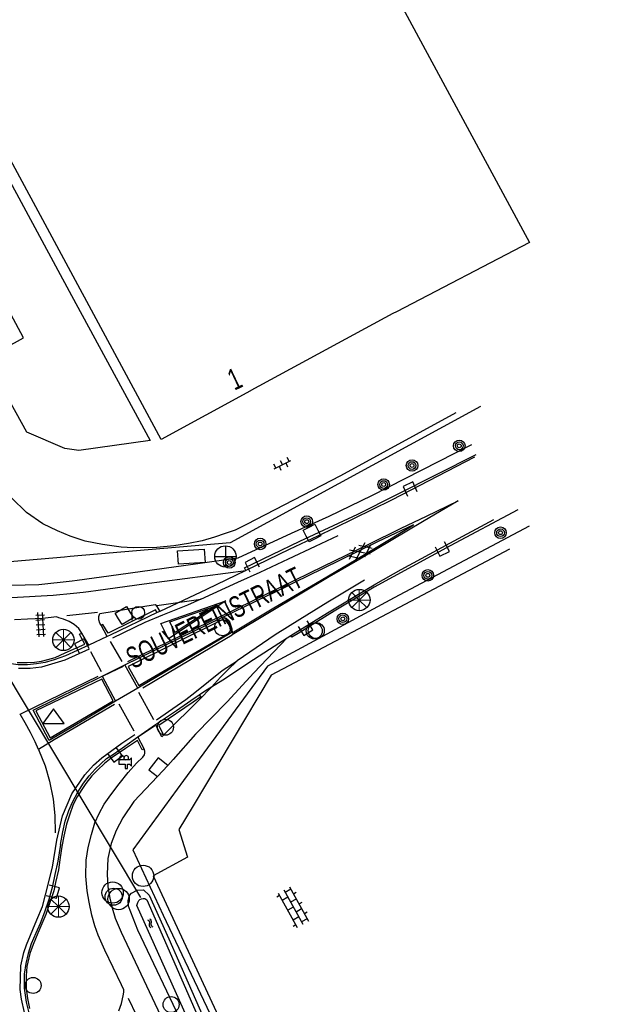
# Model space of a CAD drawing. Header units: metres. Extents: x 814 to 237605, y 2086 to 808797.
# Tile 40 of 57: x 119657 to 119726, y 403781 to 403896. Entities that reach past the tile are written whole.
import ezdxf

# ---------------------------------------------------------------- set-up
doc = ezdxf.new("R2010")
doc.units = ezdxf.units.M
doc.layers.get('0').update_dxf_attribs({"linetype": 'CONTINUOUS'})
for name, color, linetype in [('2403', 7, 'CONTINUOUS'), ('4403', 7, 'CONTINUOUS'), ('4406', 7, 'CONTINUOUS'), ('4411', 7, 'CONTINUOUS'), ('4413', 7, 'CONTINUOUS'), ('4502', 1, 'CONTINUOUS'), ('4503', 1, 'CONTINUOUS'), ('4601', 172, 'CONTINUOUS'), ('B-AF-HEKW-GD', 47, 'Hekwerk'), ('B-BB-BORD-GD', 8, 'CONTINUOUS'), ('B-BP-BOOM-GD', 74, 'CONTINUOUS'), ('B-BW-WEGW-GD', 8, 'CONTINUOUS'), ('B-GB-BOUW-GD', 242, 'CONTINUOUS'), ('B-GR-GEMT2006-GS', 6, 'CONTINUOUS'), ('B-KL-WATER-GD', 8, 'CONTINUOUS'), ('B-MK-DRIEH-GD', 121, 'CONTINUOUS'), ('B-MK-KANAL-GD', 121, 'CONTINUOUS'), ('B-MK-STRP-GD', 121, 'CONTINUOUS'), ('B-MK-VLAK-GD', 121, 'CONTINUOUS'), ('B-OB-KAST-GD', 8, 'CONTINUOUS'), ('B-OB-OVER-GD', 8, 'CONTINUOUS'), ('B-OV-PAAL-GD', 63, 'CONTINUOUS'), ('B-TR-SLOO-GD', 142, 'CONTINUOUS'), ('B-VH-BNDH-GD', 13, 'CONTINUOUS'), ('B-VH-FPAD-GD', 13, 'CONTINUOUS'), ('B-VH-HFDR-GD', 13, 'CONTINUOUS'), ('B-VH-MATE-GD', 13, 'CONTINUOUS'), ('B-VH-OVRG-GD', 13, 'CONTINUOUS'), ('B-VH-TROT-GD', 13, 'CONTINUOUS'), ('B-VH-WEGN-GD', 13, 'CONTINUOUS'), ('B-VR-MAIB-GD', 214, 'CONTINUOUS'), ('B-WT-HDUIK-GD', 134, 'CONTINUOUS'), ('B-WT-KOLK-GD', 213, 'CONTINUOUS'), ('L-AR-BLOCKS-GD', 8, 'CONTINUOUS'), ('L-AR-SYMB-GD', 8, 'CONTINUOUS')]:
    doc.layers.add(name, color=color, linetype=linetype)
doc.linetypes.add('Hekwerk', pattern='A,4,-1,[1,dgnlstyle.shx,S=0.004,R=0,X=0,Y=0],-1', length=6)

# ---------------------------------------------------------------- blocks, each defined once
blk = doc.blocks.new('OV6', base_point=(119086.285987, 398817.713883))
at = {"layer": '4413'}
for points in [[(119086.317237, 398817.713883, 0), (119086.317237, 398817.745133, 0)], [(119086.442237, 398817.713883, 0), (119086.442237, 398817.745133, 0)], [(119086.567237, 398817.713883, 0), (119086.567237, 398817.745133, 0)], [(119086.285987, 398817.713883, 0), (119086.598487, 398817.713883, 0)], [(119086.379737, 398817.713883, 0), (119086.379737, 398817.682633, 0)], [(119086.504737, 398817.713883, 0), (119086.504737, 398817.682633, 0)]]:
    blk.add_polyline3d(points, dxfattribs=at)
blk = doc.blocks.new('2901')
for radius in [0.27, 0.18, 0.09]:
    blk.add_circle((0, 0), radius)
blk = doc.blocks.new('3604')
at = {"flags": 128}
blk.add_lwpolyline([(-0.25, 0.25), (-0.25, -0.25), (0.25, -0.25), (0.25, 0.25)], dxfattribs=at)
blk = doc.blocks.new('2810')
at = {"flags": 128}
blk.add_lwpolyline([(-0.625, -0.313), (-0.625, 0.313), (0.625, 0.313), (0.625, -0.313)], close=True, dxfattribs=at)
blk = doc.blocks.new('2501')
at = {"flags": 128}
for points in [[(0.001, 0.499), (0.001, -0.001), (0.001, -0.501)], [(-0.499, -0.001), (0.001, -0.001), (0.501, -0.001)]]:
    blk.add_lwpolyline(points, dxfattribs=at)
blk.add_circle((0.001, -0.001), 0.5)
blk = doc.blocks.new('3602')
at = {"flags": 128}
blk.add_lwpolyline([(-0.31, 0.001), (-0.31, 0.311), (0, 0.311), (0.31, 0.311), (0.31, 0.001), (0.31, -0.309), (0, -0.309), (-0.31, -0.309)], close=True, dxfattribs=at)
blk = doc.blocks.new('OV2-4406', base_point=(119086.285987, 398817.713883))
at = {"layer": '4406'}
for points in [[(119086.315987, 398817.563883, 0), (119086.31585, 398817.8632, 0)], [(119086.375577, 398817.8632, 0), (119086.375987, 398817.563883, 0)], [(119086.285987, 398817.833337, 0), (119086.405441, 398817.833337, 0)], [(119086.285987, 398817.77361, 0), (119086.405441, 398817.77361, 0)], [(119086.285987, 398817.713883, 0), (119086.405441, 398817.713883, 0)], [(119086.285987, 398817.654156, 0), (119086.405441, 398817.654156, 0)], [(119086.285987, 398817.594429, 0), (119086.405441, 398817.594429, 0)]]:
    blk.add_polyline3d(points, dxfattribs=at)
blk = doc.blocks.new('3001')
blk.add_line((-0.3, 0), (-0.3, -0.35))
blk.add_circle((0, 0), 0.3)
blk = doc.blocks.new('1237')
at = {"flags": 128}
blk.add_lwpolyline([(7.98, 1.01), (7.97, -0.99), (0, 0)], close=True, dxfattribs=at)
blk.add_lwpolyline([(6.96, 0.71), (6.96, -0.71), (1.31, 0.01), (6.95, 0.71)], dxfattribs=at)
blk = doc.blocks.new('2401')
blk.add_circle((0.001, -0.001), 0.375)
blk = doc.blocks.new('2701')
at = {"lineweight": 0}
for q in [(0.001, 0.497), (-0.353, 0.351), (0.355, 0.351), (-0.499, -0.003), (-0.352, -0.356), (0.501, -0.003), (0.001, -0.503), (0.355, -0.356)]:
    blk.add_line((0.001, -0.003), q, dxfattribs=at)
blk = doc.blocks.new('GV6', base_point=(119086.285987, 398817.713883))
at = {"layer": '4411'}
for points in [[(119086.285987, 398817.682633, 0), (119086.442237, 398817.807633, 0)], [(119086.285987, 398817.745133, 0), (119086.442237, 398817.620133, 0)], [(119086.348487, 398817.620133, 0), (119086.598487, 398817.807633, 0)], [(119086.348487, 398817.807633, 0), (119086.598487, 398817.620133, 0)], [(119086.504737, 398817.807633, 0), (119086.660987, 398817.682633, 0)], [(119086.504737, 398817.620133, 0), (119086.660987, 398817.745133, 0)]]:
    blk.add_polyline3d(points, dxfattribs=at)
blk = doc.blocks.new('2403', base_point=(119086.285987, 398817.713883))
at = {"layer": '2403'}
blk.add_polyline3d([(119086.385987, 398817.413883, 0), (119086.385987, 398817.613883, 0), (119086.485987, 398817.613883, 0), (119086.585987, 398817.513883, 0), (119086.585987, 398817.913883, 0), (119086.485987, 398817.813883, 0), (119086.284296, 398817.813883, 0), (119085.985987, 398817.813883, 0), (119085.985987, 398817.613883, 0), (119086.285987, 398817.613883, 0), (119086.285987, 398817.413883, 0)], close=True, dxfattribs=at)
for centre in [(119086.132378, 398817.907621), (119086.335141, 398817.907621)]:
    blk.add_arc(centre, 0.10664, 298.476383, 241.523617, dxfattribs=at)
blk = doc.blocks.new('2301')
at = {"flags": 128}
blk.add_lwpolyline([(-0.502, -0.271), (0.498, -0.271), (-0.002, 0.429), (-0.502, -0.271)], dxfattribs=at)
blk = doc.blocks.new('3202')
blk.add_circle((0, 0), 0.4)
blk = doc.blocks.new('3201')
blk.add_circle((0, 0), 0.5)
blk = doc.blocks.new('3203', base_point=(119086.285987, 398817.713883))
blk.add_circle((119086.285987, 398817.713883), 0.5)
blk = doc.blocks.new('OV4', base_point=(119086.285987, 398817.713883))
at = {"layer": '4403'}
for points in [[(119086.285987, 398817.776383, 0), (119086.723487, 398817.776383, 0)], [(119086.317237, 398817.776383, 0), (119086.317237, 398817.713883, 0)], [(119086.379737, 398817.807633, 0), (119086.379737, 398817.776383, 0)], [(119086.442237, 398817.776383, 0), (119086.442237, 398817.713883, 0)], [(119086.504737, 398817.807633, 0), (119086.504737, 398817.776383, 0)], [(119086.567237, 398817.776383, 0), (119086.567237, 398817.713883, 0)], [(119086.629737, 398817.807633, 0), (119086.629737, 398817.776383, 0)], [(119086.692237, 398817.776383, 0), (119086.692237, 398817.713883, 0)], [(119086.285987, 398817.713883, 0), (119086.723487, 398817.713883, 0)], [(119086.379737, 398817.713883, 0), (119086.379737, 398817.651383, 0)], [(119086.504737, 398817.713883, 0), (119086.504737, 398817.651383, 0)], [(119086.629737, 398817.713883, 0), (119086.629737, 398817.651383, 0)], [(119086.285987, 398817.651383, 0), (119086.723487, 398817.651383, 0)], [(119086.317237, 398817.651383, 0), (119086.317237, 398817.620133, 0)], [(119086.692237, 398817.651383, 0), (119086.692237, 398817.620133, 0)]]:
    blk.add_polyline3d(points, dxfattribs=at)
blk = doc.blocks.new('WATER', base_point=(119086.285987, 398817.713883))
at = {"layer": '4601'}
for points in [[(119085.785987, 398817.863883, 0), (119085.848487, 398817.926383, 0), (119085.973487, 398817.988883, 0), (119086.098487, 398817.988883, 0), (119086.223487, 398817.926383, 0), (119086.285987, 398817.863883, 0), (119086.348487, 398817.801383, 0), (119086.473487, 398817.738883, 0), (119086.598487, 398817.738883, 0), (119086.723487, 398817.801383, 0), (119086.785987, 398817.863883, 0)], [(119085.785987, 398817.563883, 0), (119085.848487, 398817.626383, 0), (119085.973487, 398817.688883, 0), (119086.098487, 398817.688883, 0), (119086.223487, 398817.626383, 0), (119086.285987, 398817.563883, 0), (119086.348487, 398817.501383, 0), (119086.473487, 398817.438883, 0), (119086.598487, 398817.438883, 0), (119086.723487, 398817.501383, 0), (119086.785987, 398817.563883, 0)]]:
    blk.add_polyline3d(points, dxfattribs=at)

msp = doc.modelspace()

# ---------------------------------------------------------------- linework, layer by layer
at = {"layer": 'B-AF-HEKW-GD'}
for points in [[(119662.500741, 403832.90853), (119651.942344, 403831.993651), (119630.752344, 403856.543854), (119610.278656, 403880.734404), (119598.048115, 403901.896585), (119582.069972, 403929.720405), (119554.426828, 403977.575485), (119541.747057, 403999.733139), (119528.324464, 404023.347009), (119514.913419, 404045.767296), (119500.236147, 404071.722884), (119485.497781, 404097.346176), (119470.367887, 404123.826657), (119463.821435, 404134.99843)], [(119711.155379, 403850.532654), (119681.87497, 403834.587294), (119663.134781, 403832.963469), (119662.500741, 403832.90853)], [(119716.833818, 403836.531612), (119701.04936, 403828.148378), (119686.21535, 403820.127765), (119676.417537, 403806.740087)], [(119676.417537, 403806.740087), (119670.473547, 403798.618253), (119674.026558, 403791.001478), (119680.581864, 403777.169986), (119692.880222, 403751.507733)]]:
    msp.add_lwpolyline(points, dxfattribs=at)
at = {"layer": 'B-GB-BOUW-GD'}
msp.add_lwpolyline([(119588.03975, 404005.921219), (119598.184833, 404011.336673), (119599.023023, 404011.890251), (119585.6727, 404035.979841), (119607.39226, 404047.866125), (119620.456481, 404023.367871), (119620.99404, 404023.691226), (119631.106341, 404029.260162), (119639.783659, 404013.318155), (119687.295639, 404038.841609), (119695.924157, 404022.669379), (119695.876101, 404022.302438), (119738.129088, 403943.520743), (119739.469448, 403941.347036), (119747.169995, 403927.183855), (119699.717992, 403901.539329), (119716.858426, 403869.7179), (119701.301241, 403861.607943), (119700.904497, 403861.421305), (119684.260645, 403852.391574), (119684.25245, 403852.355812), (119673.786619, 403846.663195)], close=True, dxfattribs=at)
at = {"layer": 'B-GR-GEMT2006-GS', "color": 0}
for centre in [(119696.969274, 403827.876782), (119662.354345, 403823.199066), (119661.778962, 403791.993363)]:
    msp.add_circle(centre, 1.249997, dxfattribs=at)
at = {"layer": 'B-MK-DRIEH-GD'}
for points in [[(119666.34204, 403826.40259), (119665.985992, 403826.365424), (119662.753216, 403826.027968)], [(119667.094407, 403819.044939), (119669.392718, 403820.123342)], [(119671.146128, 403811.886104), (119673.049946, 403813.190152)], [(119669.938941, 403781.281524), (119671.886471, 403777.221501)]]:
    msp.add_lwpolyline(points, dxfattribs=at)
at = {"layer": 'B-MK-KANAL-GD'}
for points in [[(119667.843251, 403823.029221), (119669.177333, 403820.67488)], [(119665.542011, 403821.844175), (119666.773631, 403819.526341)], [(119671.135368, 403817.081826), (119672.881379, 403813.89555)], [(119670.617745, 403812.515754), (119668.865498, 403815.698183)]]:
    msp.add_lwpolyline(points, dxfattribs=at)
at = {"layer": 'B-MK-STRP-GD'}
for points in [[(119680.98145, 403826.083936), (119687.835113, 403829.433437), (119692.787441, 403831.853231), (119698.001017, 403834.367909), (119701.858902, 403836.29561), (119704.823024, 403837.694323), (119708.551428, 403839.504137), (119704.356856, 403837.045787), (119700.897396, 403834.94398), (119697.025912, 403832.671217), (119693.459132, 403830.588294), (119690.061691, 403828.565261), (119686.271621, 403826.290826), (119682.092664, 403823.799576)], [(119678.424315, 403827.996372), (119682.770814, 403829.959296), (119685.356224, 403831.154678), (119688.687301, 403832.717732), (119691.857137, 403834.185763), (119694.495115, 403835.41128)], [(119697.594137, 403830.184096), (119693.282754, 403827.621934), (119689.998921, 403825.599046), (119687.115569, 403823.785125), (119682.669993, 403820.777711)], [(119673.270339, 403827.251132), (119678.424315, 403827.996372), (119676.871748, 403827.268229), (119673.962928, 403826.095452), (119671.87727, 403825.227235), (119668.085826, 403823.419105)], [(119680.98145, 403826.083936), (119669.861451, 403820.652447)], [(119671.641225, 403817.587325), (119678.658339, 403821.778172), (119682.092664, 403823.799576)], [(119665.387643, 403822.121608), (119662.508743, 403820.855894), (119659.811122, 403820.003216), (119658.479171, 403819.869954), (119657.096368, 403819.850905)], [(119673.238327, 403813.842892), (119675.65882, 403815.511021), (119676.660537, 403816.220238), (119677.710653, 403817.065295), (119679.326868, 403818.348328), (119680.920555, 403819.644855), (119682.669993, 403820.777711), (119681.562781, 403819.658856), (119680.745799, 403818.838986), (119679.695422, 403817.695506), (119678.252299, 403816.210837)], [(119668.320253, 403815.643918), (119663.598507, 403812.879832), (119661.266979, 403811.499217), (119659.458506, 403810.370154), (119659.068899, 403811.289307), (119658.511167, 403812.363769), (119657.87136, 403813.518208), (119657.304694, 403814.519315), (119662.1858, 403816.88669), (119666.409001, 403818.948725)], [(119657.808675, 403779.584677), (119657.436952, 403781.143509), (119657.302476, 403782.280104), (119657.388146, 403785.048434), (119657.741426, 403786.609557), (119658.058237, 403787.498728), (119659.252011, 403790.422012), (119659.892623, 403791.988575), (119660.272169, 403793.356419), (119661.095543, 403796.603778), (119661.572599, 403799.776086), (119662.246822, 403802.611775), (119663.346421, 403805.181746), (119664.866223, 403807.418078), (119665.883312, 403808.546082), (119666.834299, 403809.399559), (119669.201231, 403811.112086), (119670.70385, 403812.143201)], [(119659.458506, 403810.370154), (119660.210572, 403808.459373), (119660.727412, 403806.669143), (119661.140727, 403804.558892), (119661.339693, 403802.671976), (119661.404401, 403800.643944)]]:
    msp.add_lwpolyline(points, dxfattribs=at)
at = {"layer": 'B-MK-VLAK-GD'}
msp.add_lwpolyline([(119682.097678, 403824.043819), (119686.982115, 403826.966959), (119691.826655, 403829.822468), (119696.591963, 403832.638358), (119700.509841, 403834.949265), (119703.301871, 403836.693594), (119699.093795, 403834.688376), (119692.660009, 403831.546212), (119686.096788, 403828.326494), (119681.037296, 403825.86495), (119681.396877, 403825.769799), (119681.736596, 403825.435533), (119681.899434, 403824.95653), (119682.049447, 403824.487564)], close=True, dxfattribs=at)
at = {"layer": 'B-TR-SLOO-GD'}
for points in [[(119676.309223, 403778.138188), (119671.064312, 403789.23016), (119669.983061, 403792.035945), (119669.92269, 403792.713534), (119670.096892, 403793.28484), (119670.306367, 403793.558262), (119670.999631, 403793.90461), (119671.712025, 403793.946632), (119672.39524, 403793.328626), (119674.682795, 403788.209697), (119676.933235, 403783.060254), (119685.272378, 403764.180955)], [(119682.136101, 403767.200533), (119670.957196, 403792.125532), (119671.049335, 403792.465937), (119671.171076, 403792.706857), (119671.307383, 403792.806257), (119671.507124, 403792.900746), (119671.695204, 403792.946068), (119671.864488, 403792.938849), (119672.105023, 403792.799466), (119679.113499, 403776.839913)]]:
    msp.add_lwpolyline(points, dxfattribs=at)
at = {"layer": 'B-VH-BNDH-GD'}
for points in [[(119683.686503, 403831.334896), (119683.542307, 403831.626272), (119690.021487, 403834.748004), (119696.798434, 403837.939002), (119710.646751, 403844.92387)], [(119715.494501, 403838.423386), (119707.594765, 403834.238949), (119698.701574, 403829.38713), (119694.028383, 403826.568763), (119689.807753, 403823.944165), (119689.064352, 403823.535528), (119688.961485, 403823.730799)], [(119673.329935, 403826.398376), (119673.141652, 403826.715308), (119667.59038, 403823.985859), (119666.957255, 403825.005952), (119666.763812, 403824.914191)], [(119656.956219, 403820.571148), (119658.101565, 403820.566506), (119658.985925, 403820.605692), (119659.804259, 403820.729637), (119660.524983, 403820.923351), (119661.379004, 403821.135179), (119662.547344, 403821.676775), (119664.877424, 403822.692337), (119664.400073, 403823.562234), (119664.234918, 403823.896631), (119664.516106, 403824.012541)], [(119678.429781, 403816.555126), (119677.522799, 403815.918471), (119673.521305, 403813.189244), (119674.080778, 403812.053117)], [(119671.814577, 403810.476485), (119671.58136, 403810.358383), (119671.016091, 403811.440027), (119669.603248, 403810.50989), (119667.958215, 403809.365716), (119667.147859, 403808.728937), (119666.350023, 403807.972009), (119665.67962, 403807.290395), (119664.983283, 403806.390869), (119664.512677, 403805.710549), (119663.963864, 403804.819624), (119663.498879, 403803.923982), (119663.068582, 403802.673944), (119662.712224, 403801.629593), (119662.405055, 403800.245147), (119662.185403, 403799.035745), (119661.945956, 403797.446091), (119661.775349, 403796.289634), (119661.438939, 403794.794888), (119661.221335, 403793.831223), (119660.658789, 403792.125312), (119660.283484, 403791.071969), (119659.814501, 403789.981583), (119659.360499, 403788.89089), (119658.823802, 403787.568104), (119658.433209, 403786.500087), (119658.075151, 403784.972814), (119658.013815, 403783.883053), (119658.010459, 403782.405447), (119658.139148, 403781.22786), (119658.400095, 403780.068539)]]:
    msp.add_lwpolyline(points, dxfattribs=at)
for points in [[(119669.928479, 403820.112712), (119671.178508, 403817.859563), (119681.760092, 403824.048032), (119681.884923, 403824.253895), (119681.852494, 403824.679238), (119681.629061, 403825.138605), (119681.429719, 403825.353147), (119681.215433, 403825.495584), (119680.913954, 403825.569888)], [(119659.125816, 403814.920921), (119660.789319, 403811.752889), (119668.183443, 403816.06934), (119666.841199, 403818.606796)]]:
    msp.add_lwpolyline(points, close=True, dxfattribs=at)
at = {"layer": 'B-VH-FPAD-GD'}
for points in [[(119629.916412, 403849.143721), (119633.027225, 403845.421586), (119637.90016, 403839.443769), (119643.307535, 403833.176292), (119644.387263, 403832.042125), (119645.279321, 403831.256502), (119646.317359, 403830.486015), (119647.231883, 403829.918734), (119648.257322, 403829.352174), (119649.349245, 403828.958092), (119650.323172, 403828.656353), (119651.640001, 403828.413515), (119652.487311, 403828.222277), (119653.448612, 403828.181562), (119654.841159, 403828.123003), (119656.2926, 403828.159149), (119661.160961, 403828.435393), (119663.54905, 403828.670985), (119664.685484, 403828.806959)], [(119664.685484, 403828.806959), (119665.273973, 403828.877372), (119666.427282, 403829.015365), (119671.807167, 403829.76293), (119683.686503, 403831.334896)], [(119666.632531, 403825.15163), (119666.516092, 403825.568372), (119666.501579, 403825.940107), (119666.630235, 403826.286759), (119673.079511, 403827.358506), (119673.27027, 403827.114959), (119673.647807, 403826.546894)], [(119665.343382, 403822.5922), (119664.516106, 403824.012541), (119664.161999, 403824.537824), (119663.608038, 403825.008566), (119663.045157, 403825.362205), (119662.366959, 403825.653052), (119661.819472, 403825.804382), (119661.532382, 403825.901205), (119659.932316, 403825.722284), (119658.174215, 403825.621541), (119656.641285, 403825.53898)], [(119667.485525, 403823.608877), (119666.763812, 403824.914191), (119666.632531, 403825.15163)], [(119688.544244, 403823.458763), (119684.64432, 403819.348098), (119681.511896, 403815.948226), (119677.802972, 403812.175098), (119675.192375, 403809.204282)], [(119671.05182, 403817.560377), (119669.524308, 403820.271199)], [(119666.902885, 403818.982564), (119668.46279, 403816.024514)], [(119678.253782, 403816.787139), (119678.429781, 403816.555126), (119678.496588, 403816.467058), (119674.080778, 403812.053117), (119673.877166, 403811.849591)], [(119673.877166, 403811.849591), (119673.145546, 403813.321113)], [(119668.836564, 403779.780147), (119669.155781, 403780.637389), (119669.333576, 403781.559908), (119669.408161, 403781.980998), (119669.40795, 403782.26275), (119669.158917, 403782.834353), (119667.219306, 403786.905552), (119666.412596, 403788.636574), (119666.036324, 403789.726327), (119665.687164, 403790.992125), (119665.361263, 403792.491475), (119665.137148, 403793.838871), (119664.971408, 403795.547743), (119665.037242, 403797.440692), (119665.259248, 403798.910811), (119665.641213, 403800.434596), (119666.026157, 403801.811451), (119666.527665, 403802.880188), (119667.134343, 403803.961753), (119667.897492, 403805.073076), (119668.861502, 403806.35286), (119669.923122, 403807.694844), (119670.892506, 403808.777955), (119671.665513, 403809.49343), (119671.829469, 403809.741839), (119671.885076, 403809.968493), (119671.877582, 403810.18745), (119671.814577, 403810.476485), (119671.060517, 403811.848096)], [(119675.192375, 403809.204282), (119674.580598, 403808.517151), (119673.343922, 403807.200674), (119670.594224, 403804.273541), (119669.300667, 403802.361617), (119668.511535, 403800.898709), (119667.946238, 403799.388852), (119667.542327, 403797.622866), (119667.482027, 403795.796396), (119667.555888, 403794.315772), (119667.775845, 403792.968983), (119668.05591, 403791.852275), (119668.421965, 403790.63932), (119669.120934, 403788.979709), (119675.042461, 403776.417919)]]:
    msp.add_lwpolyline(points, dxfattribs=at)
at = {"layer": 'B-VH-HFDR-GD'}
for points in [[(119669.524308, 403820.271199), (119680.820352, 403825.79394), (119681.073361, 403825.815983), (119681.368552, 403825.682011), (119681.625212, 403825.399426), (119681.858565, 403824.946473), (119681.980798, 403824.508181), (119682.02259, 403824.252291), (119681.971145, 403824.037932), (119671.05182, 403817.560377)], [(119664.34091, 403813.579335), (119660.694395, 403811.44817), (119658.801068, 403814.999884), (119666.902885, 403818.982564), (119669.524308, 403820.271199)], [(119671.05182, 403817.560377), (119668.46279, 403816.024514), (119664.34091, 403813.579335)], [(119662.008063, 403799.257525), (119661.688788, 403797.326412), (119661.368387, 403795.735423), (119661.04983, 403794.234315), (119660.637492, 403792.837041), (119660.132811, 403791.32177), (119659.62351, 403790.019403), (119659.147858, 403788.896184), (119658.591665, 403787.645734), (119658.226622, 403786.508254), (119657.950845, 403785.33897), (119657.751305, 403784.087193), (119657.76499, 403782.432247), (119657.995677, 403780.820953), (119658.344457, 403779.414049)]]:
    msp.add_lwpolyline(points, dxfattribs=at)
at = {"layer": 'B-VH-MATE-GD'}
msp.add_lwpolyline([(119674.580598, 403808.517151), (119673.449326, 403809.418942), (119672.337931, 403807.9864), (119673.343922, 403807.200674)], dxfattribs=at)
at = {"layer": 'B-VH-OVRG-GD'}
msp.add_lwpolyline([(119616.40709, 403925.004933), (119625.648418, 403929.795656), (119626.812571, 403927.753825), (119628.268787, 403928.536136), (119663.287261, 403863.503743), (119672.500276, 403846.549947), (119664.171645, 403845.386911), (119662.530655, 403845.628682), (119658.075952, 403847.539756), (119653.293797, 403856.144804), (119657.699326, 403858.560655), (119629.940325, 403910.416696), (119625.378707, 403907.937143)], close=True, dxfattribs=at)
for points in [[(119708.273495, 403849.781258), (119694.78483, 403842.40738), (119683.785761, 403836.701872), (119682.445181, 403836.054345), (119681.296489, 403835.644618), (119680.015393, 403835.228487), (119678.574725, 403834.815632), (119677.003879, 403834.500366), (119675.260055, 403834.23303), (119673.267282, 403834.032198), (119670.505013, 403834.00297), (119669.118671, 403834.05688), (119666.917207, 403834.379479), (119664.891189, 403834.75882), (119663.130343, 403835.344262), (119661.673981, 403835.979967), (119659.93801, 403836.788394), (119658.022182, 403838.113959), (119656.292305, 403839.832524)], [(119714.548746, 403833.829198), (119686.642969, 403819.063265), (119677.535093, 403803.804056), (119675.862351, 403801.001567), (119676.889104, 403797.778837), (119672.848453, 403795.606668), (119692.462, 403753.329), (119704.829714, 403760.040615), (119723.565429, 403770.178748)]]:
    msp.add_lwpolyline(points, dxfattribs=at)
at = {"layer": 'B-VH-TROT-GD'}
for points in [[(119663.962063, 403830.165088), (119663.397857, 403830.088601), (119659.476615, 403829.655896), (119654.680287, 403829.544843), (119652.773357, 403829.545742), (119651.633725, 403829.805924), (119649.799459, 403830.248214), (119648.259868, 403830.882278), (119646.888442, 403831.677742), (119645.918303, 403832.455977), (119644.988175, 403833.431212), (119640.894167, 403838.119122), (119634.156779, 403846.27661), (119633.027225, 403845.421586)], [(119710.100283, 403846.062151), (119698.413882, 403840.079572), (119693.412688, 403837.661498), (119689.015183, 403835.66693), (119682.744565, 403832.790279), (119678.062839, 403832.119253), (119668.798021, 403830.820676), (119663.962063, 403830.165088)]]:
    msp.add_lwpolyline(points, dxfattribs=at)
at = {"layer": 'B-VH-WEGN-GD'}
for points in [[(119710.441916, 403844.596781), (119700.723724, 403839.580123), (119694.07643, 403836.276323), (119688.746834, 403833.772149), (119683.686503, 403831.334896), (119679.10208, 403829.095273), (119673.647807, 403826.546894), (119673.329935, 403826.398376), (119667.812236, 403823.764814)], [(119673.145546, 403813.321113), (119675.589698, 403814.933537), (119677.253988, 403816.120712), (119678.253782, 403816.787139), (119678.991769, 403817.279055), (119681.193389, 403818.66449), (119684.043737, 403820.545369), (119687.011664, 403822.459541), (119688.544244, 403823.458763), (119688.961485, 403823.730799), (119693.23271, 403826.379508), (119697.637148, 403829.030982), (119698.895954, 403829.789655), (119701.857004, 403831.450057), (119707.557639, 403834.523216), (119712.722189, 403837.29177)], [(119667.812236, 403823.764814), (119667.485525, 403823.608877), (119665.343382, 403822.5922), (119662.597129, 403821.359773), (119661.259446, 403820.859706), (119660.224444, 403820.573955), (119659.220344, 403820.402478), (119658.17276, 403820.280318), (119657.063348, 403820.28589), (119655.979745, 403820.431414), (119654.903698, 403820.665661), (119653.797715, 403820.97793), (119652.608112, 403821.406596), (119651.515769, 403821.824665), (119650.646898, 403822.235279)], [(119662.008063, 403799.257525), (119662.270665, 403800.737237), (119662.574883, 403802.009671), (119663.007474, 403803.250799), (119663.408272, 403804.200147), (119664.02871, 403805.374346), (119664.715692, 403806.438233), (119665.375688, 403807.304851), (119666.076612, 403808.070285), (119666.723069, 403808.696354), (119667.406722, 403809.318792), (119668.217277, 403809.838281), (119669.529336, 403810.766055), (119671.060517, 403811.848096), (119673.145546, 403813.321113)]]:
    msp.add_lwpolyline(points, dxfattribs=at)
at = {"layer": 'B-WT-HDUIK-GD'}
msp.add_lwpolyline([(119671.417, 403793.042), (119645.202, 403836.784)], dxfattribs=at)

# ---------------------------------------------------------------- block references
at = {"layer": '2403', "xscale": 2.5, "yscale": 2.5, "zscale": 2.5}
msp.add_blockref('2403', (119669.585, 403808.916), dxfattribs=at)
at = {"layer": 'B-BB-BORD-GD', "xscale": 2.5, "yscale": 2.5, "zscale": 2.5}
for p in [(119680.978, 403824.638), (119691.688, 403824.262), (119691.937212, 403824.294875), (119674.291934, 403812.989025), (119658.810751, 403782.766434), (119674.950761, 403780.521104)]:
    msp.add_blockref('2401', p, dxfattribs=at)
at = {"layer": 'B-BP-BOOM-GD', "xscale": 2.5, "yscale": 2.5, "zscale": 2.5}
for p in [(119708.658895, 403845.926497), (119703.139963, 403843.619992), (119699.819506, 403841.397222), (119690.821039, 403837.057013), (119713.488524, 403835.75298), (119685.367902, 403834.442351), (119681.759858, 403832.270164), (119704.985528, 403830.766702), (119695.040145, 403825.680125)]:
    msp.add_blockref('2901', p, dxfattribs=at)
at = {"layer": 'B-BW-WEGW-GD', "xscale": 2.5, "yscale": 2.5, "zscale": 2.5}
msp.add_blockref('2301', (119661.192008, 403814.081717), dxfattribs=at)
at = {"layer": 'B-KL-WATER-GD', "xscale": 2.5, "yscale": 2.5, "zscale": 2.5}
for name, p in [('3203', (119671.679, 403795.589)), ('3201', (119668.115, 403793.638)), ('3202', (119668.233, 403793.145)), ('3201', (119668.816, 403792.871))]:
    msp.add_blockref(name, p, dxfattribs=at)
at = {"layer": 'B-MK-DRIEH-GD', "rotation": 206.308162}
msp.add_blockref('1237', (119681.346674, 403827.774169), dxfattribs=at)
at = {"layer": 'B-OB-KAST-GD', "xscale": 2.5, "yscale": 2.5, "zscale": 2.5, "rotation": 183.817757}
msp.add_blockref('2810', (119677.320366, 403832.953764), dxfattribs=at)
at = {"layer": 'B-OB-OVER-GD', "xscale": 2.5, "yscale": 2.5, "zscale": 2.5}
msp.add_blockref('3001', (119671.105744, 403826.381134), dxfattribs=at)
at = {"layer": 'B-OV-PAAL-GD', "xscale": 2.5, "yscale": 2.5, "zscale": 2.5}
for p in [(119696.966866, 403827.884007), (119662.351937, 403823.206291), (119661.776554, 403792.000588)]:
    msp.add_blockref('2701', p, dxfattribs=at)
at = {"layer": 'B-VR-MAIB-GD', "xscale": 2.5, "yscale": 2.5, "zscale": 2.5}
msp.add_blockref('2501', (119681.307, 403832.977), dxfattribs=at)
at = {"layer": 'B-WT-KOLK-GD', "xscale": 2.5, "yscale": 2.5, "zscale": 2.5}
for name, p, rotation in [('3604', (119702.919039, 403840.864885), 204.434218), ('3602', (119691.439368, 403835.716121), 117.025634), ('3604', (119706.667742, 403833.837545), 26.874225), ('3604', (119684.438604, 403832.001694), 206.8241149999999), ('3602', (119669.481631, 403826.059227), 120.916601), ('3604', (119690.662601, 403824.57621), 31.84804899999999), ('3604', (119664.506812, 403822.477101), 207.726369), ('3604', (119668.390429, 403809.760002), 35.861147), ('3604', (119661.12634, 403793.7462), 74.680155)]:
    msp.add_blockref(name, p, dxfattribs=dict(at, rotation=rotation))
at = {"layer": 'L-AR-BLOCKS-GD', "yscale": 0.8, "rotation": 293.3048900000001}
msp.add_blockref('WATER', (119672.505119, 403790.035058), dxfattribs=at)
at = {"layer": 'L-AR-SYMB-GD'}
for name, p, xscale, yscale, zscale, rotation in [('OV6', (119686.990166, 403843.240026), 7, 16, 7, 26.701795), ('GV6', (119698.379868, 403834.129829), 8, 8, 8, 205.681438), ('OV2-4406', (119659.180128, 403824.970085), 8.5, 9.5, 8.5, 3.051258), ('OV4', (119688.140163, 403793.939907), 10.5, 12, 10.5, 298.930357)]:
    msp.add_blockref(name, p, dxfattribs=dict(at, xscale=xscale, yscale=yscale, zscale=zscale, rotation=rotation))

# ---------------------------------------------------------------- texts
at = {"layer": '4502', "width": 0.68}
msp.add_text('1', height=2.5, rotation=25.284061, dxfattribs=at).set_placement((119682.352179, 403852.36736))
at = {"layer": '4503', "width": 0.68}
msp.add_text('SOUVEREINSTRAAT', height=2.5, rotation=26.076283, dxfattribs=at).set_placement((119670.500168, 403819.769952))

doc.saveas('drawing.dxf')
